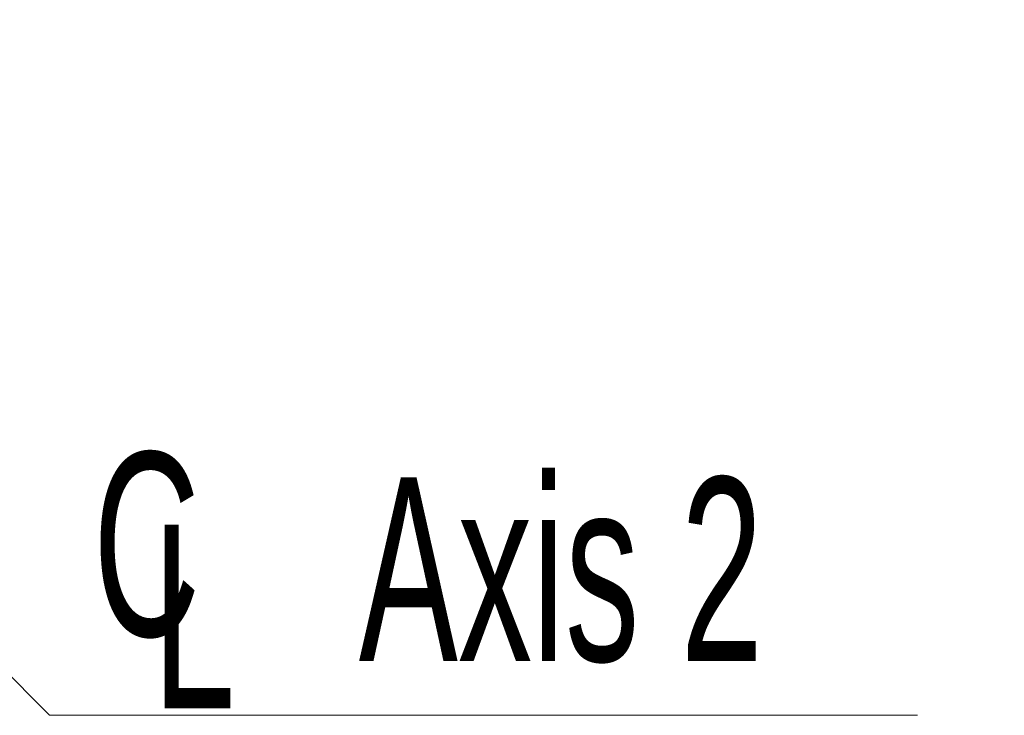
# Model space of a CAD drawing. Header units: millimetres. Extents: x 0 to 11920, y 0 to 8400.
# Tile 49 of 63: x 8712 to 9088, y 5460 to 5725. Entities that reach past the tile are written whole.
import ezdxf

# ---------------------------------------------------------------- set-up
doc = ezdxf.new("R2010")
doc.units = ezdxf.units.MM
doc.header["$LTSCALE"] = 20
doc.styles.add('SLDTEXTSTYLE0', font='TXT', dxfattribs={"width": 0.605})
doc.dimstyles.new('SLDDIMSTYLE1', dxfattribs={"dimtxt": 0.18, "dimasz": 70, "dimexe": 0, "dimexo": 0.0625, "dimgap": 0, "dimtad": 0, "dimtih": 1, "dimtoh": 1, "dimdec": 0, "dimrnd": 1e-09, "dimzin": 0, "dimdsep": 46, "dimtxsty": 'Standard', "dimsah": 1, "dimcen": 0.09, "dimadec": 0, "dimazin": 0, "dimtfac": 70, "dimtdec": 0, "dimtofl": 0, "dimtmove": 0, "dimatfit": 3, "dimfxl": 1, "dimfrac": 2, "dimtolj": 1, "dimtzin": 0, "dimarcsym": 0})

# ---------------------------------------------------------------- blocks, each defined once
blk = doc.blocks.new('SW_SYMBOL_MOD_CL')
at = {"color": 0, "linetype": 'Continuous', "lineweight": 0, "char_height": 15515, "attachment_point": 5, "style": 'SLDTEXTSTYLE0'}
for s, insert in [('C', (8000, 12000)), ('L', (12000, 6000))]:
    blk.add_mtext(s, dxfattribs=dict(at, insert=insert))
blk = doc.blocks.new('SW_NOTE_0_3')
at = {"color": 0, "linetype": 'Continuous', "lineweight": 0}
for p, q in [((0, 0), (331.11, 0)), ((331.11, 0), (0, 0)), ((0, 0), (331.11, 0)), ((331.11, 0), (0, 0)), ((0, 0), (331.11, 0)), ((331.11, 0), (0, 0))]:
    blk.add_line(p, q, dxfattribs=at)
at = {"color": 0, "linetype": 'Continuous', "lineweight": 0, "xscale": 0.0045117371, "yscale": 0.0045117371, "zscale": 0.0045117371}
blk.add_blockref('SW_SYMBOL_MOD_CL', (0.96, 10.57), dxfattribs=at)
at = {"color": 0, "linetype": 'Continuous', "lineweight": 0, "insert": (118.01, 90.69), "char_height": 70, "attachment_point": 1, "style": 'SLDTEXTSTYLE0'}
blk.add_mtext('Axis 2', dxfattribs=at)

msp = doc.modelspace()

# ---------------------------------------------------------------- block references
at = {"color": 7, "linetype": 'Continuous', "lineweight": 0}
msp.add_blockref('SW_NOTE_0_3', (8723.33, 5460), dxfattribs=at)

# ---------------------------------------------------------------- leaders
msp.add_leader([(8459.97, 5725.22), (8723.33, 5460)], dimstyle='SLDDIMSTYLE1', dxfattribs=at)

doc.saveas('drawing.dxf')
